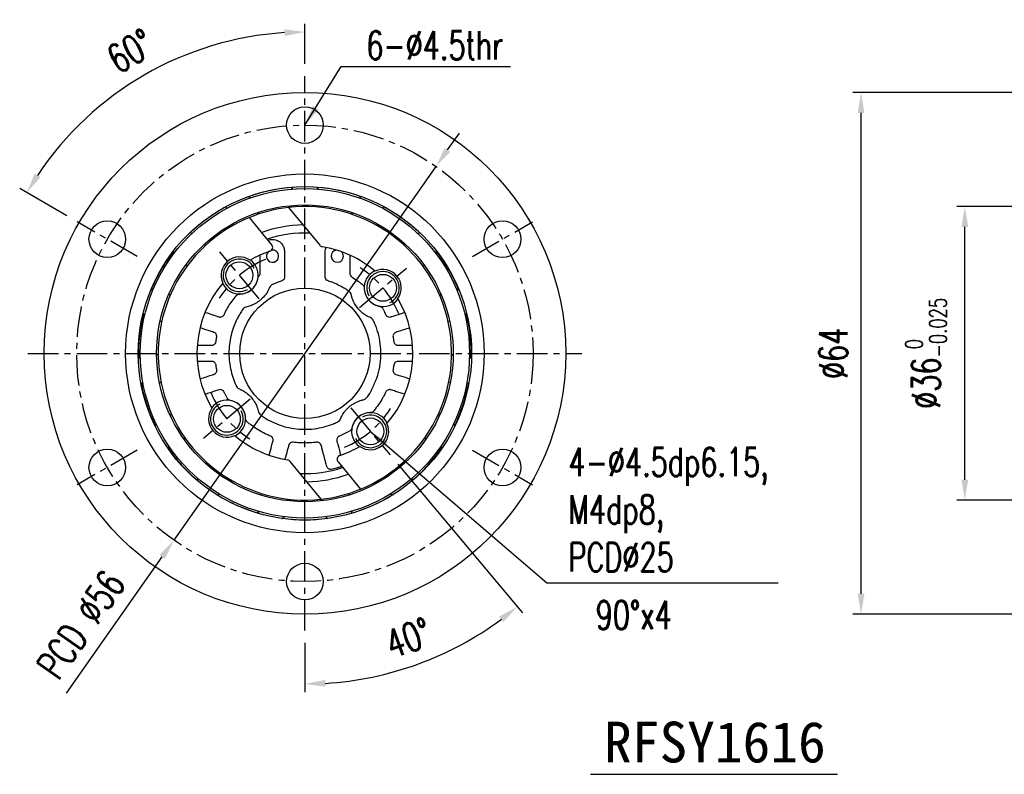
# Model space of a CAD drawing. Header units: millimetres. Extents: x -35 to 321, y -57 to 75.
# Tile 1 of 95: x -35 to 86, y -52 to 41. Entities that reach past the tile are written whole.
import ezdxf
from ezdxf.enums import TextEntityAlignment as Align

# ---------------------------------------------------------------- set-up
doc = ezdxf.new("R2010")
doc.units = ezdxf.units.MM
doc.linetypes.add('CENTER', pattern=[2, 1.25, -0.25, 0.25, -0.25])
for name, color, linetype in [('CHA', 7, 'Continuous'), ('CL', 1, 'CENTER'), ('DIM', 4, 'Continuous'), ('OUT', 3, 'Continuous')]:
    doc.layers.add(name, color=color, linetype=linetype)
doc.styles.add('DIM-7', font='SIMPLEX.shx', dxfattribs={"width": 0.7, "bigfont": 'chineset.shx'})
doc.styles.add('T', font='kaiu.ttf')
doc.dimstyles.new('CNS', dxfattribs={"dimtxt": 3.5, "dimasz": 2.5, "dimexe": 1, "dimexo": 1.5, "dimgap": 0.09, "dimtad": 0, "dimdsep": 46, "dimtxsty": 'DIM-7', "dimcen": 0.09, "dimclrd": 1, "dimclre": 1, "dimclrt": 4, "dimadec": 0, "dimazin": 0, "dimtfac": 1, "dimtix": 1, "dimtmove": 2, "dimatfit": 3, "dimfxl": 1, "dimtvp": 0.971429, "dimtolj": 1, "dimarcsym": 0})

# ---------------------------------------------------------------- blocks, each defined once
blk = doc.blocks.new('*D0')
at = {"layer": 'DEFPOINTS', "color": 0}
for p in [(-13.48, 37.04), (0, 34), (-27.93, 16.13), (-20.57, 11.88), (0, -34)]:
    blk.add_point(p, dxfattribs=at)
at = {"layer": 'DIM', "color": 0, "lineweight": -2}
for p, q in [((0, 35.5), (0, 40.42)), ((-29.23, 16.88), (-35, 20.21))]:
    blk.add_line(p, q, dxfattribs=at)
blk.add_arc((0, 0), 39.42, 93.6347, 146.3653, dxfattribs=at)
at = {"layer": 'DIM', "color": 0}
for points in [[(-2.51, 39.75), (-2.49, 38.92), (0, 39.42)], [(-32.46, 21.61), (-33.17, 22.05), (-34.13, 19.71)]]:
    blk.add_solid(points, dxfattribs=at)
at = {"layer": 'DIM', "color": 0, "insert": (-21.41, 37.08), "char_height": 3.5, "attachment_point": 5, "rotation": 30, "style": 'DIM-7'}
blk.add_mtext('\\A1;60°', dxfattribs=at)
blk = doc.blocks.new('*D1')
at = {"layer": 'DEFPOINTS', "color": 0}
for p in [(0, 34), (5.62, -6.7), (10.45, -12.45), (0, -34), (9.35, -39.47)]:
    blk.add_point(p, dxfattribs=at)
at = {"layer": 'DIM', "color": 0, "lineweight": -2}
for p, q in [((11.41, -13.6), (26.72, -31.84)), ((0, -35.5), (0, -41.56))]:
    blk.add_line(p, q, dxfattribs=at)
blk.add_arc((0, 0), 40.56, 273.5319, 306.4681, dxfattribs=at)
at = {"layer": 'DIM', "color": 0}
for points in [[(23.85, -32.29), (24.37, -32.95), (26.07, -31.07)], [(2.51, -40.9), (2.49, -40.07), (0, -40.56)]]:
    blk.add_solid(points, dxfattribs=at)
at = {"layer": 'DIM', "color": 0, "insert": (12.71, -34.92), "char_height": 3.5, "attachment_point": 5, "rotation": 20, "style": 'DIM-7'}
blk.add_mtext('\\A1;40°', dxfattribs=at)
blk = doc.blocks.new('*D2')
at = {"layer": 'DEFPOINTS', "color": 0}
for p in [(68.25, 32), (100, 32), (100, -32)]:
    blk.add_point(p, dxfattribs=at)
at = {"layer": 'DIM', "color": 0, "lineweight": -2}
for p, q in [((98.5, 32), (67.25, 32)), ((68.25, -29.5), (68.25, 29.5)), ((98.5, -32), (67.25, -32))]:
    blk.add_line(p, q, dxfattribs=at)
at = {"layer": 'DIM', "color": 0}
for points in [[(67.83, 29.5), (68.66, 29.5), (68.25, 32)], [(67.83, -29.5), (68.66, -29.5), (68.25, -32)]]:
    blk.add_solid(points, dxfattribs=at)
at = {"layer": 'DIM', "color": 0, "insert": (64.85, 0), "char_height": 3.5, "attachment_point": 5, "rotation": 90, "style": 'DIM-7'}
blk.add_mtext('\\A1;%%C64', dxfattribs=at)
blk = doc.blocks.new('*D3')
at = {"layer": 'DEFPOINTS', "color": 0}
for p in [(80.98, 18), (90, 18), (90, -18)]:
    blk.add_point(p, dxfattribs=at)
at = {"layer": 'DIM', "color": 0, "lineweight": -2}
for p, q in [((88.5, 18), (79.98, 18)), ((80.98, -15.5), (80.98, 15.5)), ((88.5, -18), (79.98, -18))]:
    blk.add_line(p, q, dxfattribs=at)
at = {"layer": 'DIM', "color": 0}
for points in [[(80.57, 15.5), (81.4, 15.5), (80.98, 18)], [(80.57, -15.5), (81.4, -15.5), (80.98, -18)]]:
    blk.add_solid(points, dxfattribs=at)
at = {"layer": 'DIM', "color": 0, "insert": (76.22, 0), "char_height": 3.5, "attachment_point": 5, "rotation": 90, "style": 'DIM-7'}
blk.add_mtext('\\A1;%%C36{\\H2.100000;\\S 0^ -0.025;}', dxfattribs=at)
blk = doc.blocks.new('*D10')
at = {"layer": 'DEFPOINTS', "color": 0}
for p in [(16.08, 22.93), (-16.08, -22.93)]:
    blk.add_point(p, dxfattribs=at)
at = {"layer": 'DIM', "color": 7, "lineweight": -2}
for p, q in [((17.51, 24.97), (18.95, 27.02)), ((16.08, 22.93), (-16.08, -22.93)), ((-29.24, -41.7), (-17.51, -24.97))]:
    blk.add_line(p, q, dxfattribs=at)
at = {"layer": 'DIM', "color": 7}
for points in [[(17.17, 25.21), (17.85, 24.73), (16.08, 22.93)], [(-17.85, -24.73), (-17.17, -25.21), (-16.08, -22.93)]]:
    blk.add_solid(points, dxfattribs=at)
at = {"layer": 'DIM', "color": 0, "insert": (-27.49, -33.28), "char_height": 3.5, "attachment_point": 5, "rotation": 54.9624, "style": 'DIM-7'}
blk.add_mtext('\\A1;PCD ∅56', dxfattribs=at)

msp = doc.modelspace()

# ---------------------------------------------------------------- linework, layer by layer
at = {"layer": 'CL', "color": 7, "ltscale": 3}
for p, q in [((0, -34), (0, 34)), ((-20.568, 11.875), (-27.929, 16.125)), ((20.568, 11.875), (27.929, 16.125)), ((-5.624, 6.703), (-10.445, 12.448)), ((6.703, 5.624), (12.448, 10.445)), ((-34, 0), (34, 0)), ((-6.703, -5.624), (-12.448, -10.445)), ((5.624, -6.703), (10.445, -12.448)), ((-20.568, -11.875), (-27.929, -16.125)), ((20.568, -11.875), (27.929, -16.125))]:
    msp.add_line(p, q, dxfattribs=at)
msp.add_circle((0, 0), 28, dxfattribs=at)
for start, end in [(112.8047, 147.1953), (22.8047, 57.1953), (202.8047, 237.1953), (292.8047, 327.1953)]:
    msp.add_arc((0, 0), 12.5, start, end, dxfattribs=at)
at = {"layer": 'DIM', "color": 7}
msp.add_line((35.026, -51.64), (65.35, -51.64), dxfattribs=at)
for centre, start, end in [((-8.035, 9.576), 25, 299.58857), ((9.576, 8.035), 295, 209.58857), ((-9.576, -8.035), 115, 29.58857), ((8.035, -9.576), 205, 119.58857)]:
    msp.add_arc(centre, 2, start, end, dxfattribs=at)
at = {"layer": 'OUT', "color": 7, "linetype": 'Continuous'}
for p, q in [((1.65, 20.154), (1.458, 20.398)), ((-5.798, 17.041), (-5.77, 17.255)), ((-1.997, 17.889), (1.815, 13.255)), ((-1.746, 18.109), (-1.634, 17.926)), ((-8.964, 15.835), (-8.784, 15.711)), ((-4.07, 13.326), (-6.813, 16.661)), ((14.183, 14.733), (13.875, 14.712)), ((-12.228, 13.209), (-12.291, 13.419)), ((14.415, 10.78), (14.626, 10.82)), ((17.553, 3.985), (17.766, 3.935)), ((20.407, -0.646), (20.417, 0)), ((18.201, -0.153), (17.998, -0.249)), ((17.657, -3.499), (17.834, -3.634)), ((16.557, -7.542), (16.341, -7.548)), ((-18.275, -8.64), (-18.394, -8.936)), ((-14.807, -10.562), (-14.707, -10.378)), ((16.62, -11.507), (16.936, -11.462)), ((1.997, -17.889), (-1.815, -13.255)), ((-11.858, -13.542), (-12.053, -13.622)), ((4.07, -13.326), (6.813, -16.661)), ((-9.231, -15.677), (-9.215, -15.463)), ((13.169, -15.645), (13.183, -15.413)), ((13.183, -15.413), (13.18, -15.31)), ((-5.325, -17.194), (-5.47, -17.346)), ((2.129, -17.874), (2.059, -18.071))]:
    msp.add_line(p, q, dxfattribs=at)
at = {"layer": 'OUT', "color": 7, "linetype": 'Continuous', "flags": 128}
for points in [[(-1.458, 20.398), (-1.56, 20.279), (-1.664, 20.133)], [(-6.686, 19.081), (-6.925, 19.21), (-6.964, 19.228)], [(6.964, 19.228), (6.757, 19.123), (6.689, 19.082)], [(-9.629, 18.041), (-9.653, 17.964), (-9.709, 17.716)], [(1.634, 17.926), (1.669, 17.979), (1.751, 18.118)], [(5.771, 17.25), (5.774, 17.216), (5.798, 17.041)], [(9.705, 17.742), (9.698, 17.78), (9.629, 18.041)], [(8.784, 15.711), (8.9, 15.788), (8.958, 15.831)], [(-13.863, 14.711), (-14.064, 14.73), (-14.183, 14.733)], [(12.287, 13.41), (12.254, 13.307), (12.228, 13.209)], [(-16.134, 12.565), (-16.134, 12.56), (-16.078, 12.243)], [(16.078, 12.246), (16.107, 12.373), (16.134, 12.565)], [(-14.634, 10.822), (-14.441, 10.784), (-14.415, 10.78)], [(-18.64, 7.802), (-18.769, 7.763), (-18.949, 7.69)], [(-16.543, 7.093), (-16.683, 7.257), (-16.69, 7.264)], [(16.679, 7.253), (16.56, 7.114), (16.543, 7.093)], [(18.949, 7.69), (18.944, 7.693), (18.659, 7.797)], [(-19.85, 4.916), (-19.679, 4.661), (-19.662, 4.639)], [(19.662, 4.639), (19.789, 4.814), (19.85, 4.916)], [(-17.772, 3.934), (-17.652, 3.959), (-17.553, 3.985)], [(-20.2, -0.452), (-20.247, -0.492), (-20.439, -0.682)], [(-17.998, -0.249), (-18.123, -0.186), (-18.195, -0.155)], [(20.439, -0.682), (20.384, -0.622), (20.215, -0.464)], [(-20.134, -3.582), (-19.94, -3.71), (-19.869, -3.749)], [(-17.825, -3.628), (-17.796, -3.608), (-17.657, -3.499)], [(19.857, -3.756), (20.099, -3.608), (20.134, -3.582)], [(-16.341, -7.548), (-16.405, -7.544), (-16.555, -7.542)], [(18.394, -8.936), (18.342, -8.788), (18.268, -8.626)], [(14.707, -10.378), (14.736, -10.435), (14.811, -10.569)], [(-16.936, -11.462), (-16.782, -11.49), (-16.604, -11.508)], [(12.065, -13.628), (12.023, -13.608), (11.858, -13.542)], [(-13.181, -15.334), (-13.174, -15.602), (-13.169, -15.645)], [(9.215, -15.463), (9.223, -15.602), (9.231, -15.674)], [(-10.81, -17.359), (-10.731, -17.342), (-10.488, -17.266)], [(-2.057, -18.077), (-2.119, -17.898), (-2.129, -17.874)], [(5.479, -17.358), (5.397, -17.266), (5.325, -17.194)], [(10.488, -17.266), (10.549, -17.289), (10.81, -17.359)], [(-5.804, -19.372), (-5.725, -19.545), (-5.667, -19.649)], [(-2.815, -20.255), (-2.81, -20.252), (-2.558, -20.039)], [(2.577, -20.057), (2.662, -20.135), (2.815, -20.255)], [(5.667, -19.649), (5.803, -19.373), (5.807, -19.363)]]:
    msp.add_lwpolyline(points, dxfattribs=at)
at = {"layer": 'OUT', "color": 7, "linetype": 'Continuous'}
for centre, radius in [((0, 0), 32), ((0, 28), 2.25), ((0, 0), 22), ((0, 0), 20.45), ((0, 0), 20.202), ((0, 0), 18.202), ((-24.249, 14), 2.25), ((24.249, 14), 2.25), ((-8.035, 9.576), 1.65), ((9.576, 8.035), 1.65), ((0, 0), 8), ((-9.576, -8.035), 1.65), ((8.035, -9.576), 1.65), ((-24.249, -14), 2.25), ((24.249, -14), 2.25), ((0, -28), 2.25)]:
    msp.add_circle(centre, radius, dxfattribs=at)
for centre, radius, start, end in [((0, 0), 20.417, 94.18585, 109.81415), ((0, 0), 20.417, 70.18585, 85.81415), ((0, 0), 20.417, 118.18585, 133.81415), ((0, 0), 18, 96.36957, 112.24229), ((0, 0), 18, 292.24229, 96.36957), ((0, 0), 20.417, 46.18585, 61.81415), ((0, 0), 18, 112.24229, 276.36957), ((0, 0), 15.75, 90.8589, 109.69053), ((0, 0), 14.75, 87.68853, 108.28964), ((-4.456, 13.008), 0.5, 288.91022, 39.4398), ((0, 0), 20.417, 142.18585, 157.81415), ((0, 0), 13.25, 108.91022, 120.54506), ((-3.972, 11.925), 0.75, 133.8294, 0), ((-3.972, 11.925), 0.75, 0, 99.2621), ((2.201, 13.573), 0.5, 219.4398, 260.78954), ((0, 0), 13.25, 49.45494, 80.78954), ((3.972, 11.925), 0.75, 96.98661, 0), ((3.972, 11.925), 0.75, 0, 46.1706), ((0, 0), 20.417, 22.18585, 37.81415), ((-8.035, 9.576), 2.25, 54.67485, 205.32515), ((-8.035, 9.576), 2.3, 205.88496, 54.11504), ((9.576, 8.035), 2.3, 115.88496, 324.11504), ((9.576, 8.035), 2.25, 324.67485, 115.32515), ((0, 0), 13.25, 139.45494, 210.54506), ((0, 0), 13.25, 319.45494, 30.54506), ((0, 0), 20.417, 166.18585, 181.81415), ((0, 0), 20.417, 0, 13.81415), ((0, 0), 20.417, 190.18585, 205.81415), ((0, 0), 20.417, 334.18585, 349.81415), ((-9.576, -8.035), 2.3, 295.88418, 144.11582), ((-9.576, -8.035), 2.25, 144.67485, 295.32515), ((8.035, -9.576), 2.3, 25.88496, 234.11504), ((8.035, -9.576), 2.25, 234.67485, 25.32515), ((0, 0), 13.25, 229.45494, 260.78954), ((0, 0), 20.417, 214.18585, 229.81415), ((0, 0), 13.25, 288.91022, 300.54506), ((0, 0), 20.417, 310.18585, 325.81415), ((-2.201, -13.573), 0.5, 39.4398, 80.78954), ((4.456, -13.008), 0.5, 108.91022, 219.4398), ((0, 0), 14.75, 267.68853, 288.28964), ((0, 0), 15.75, 270.8589, 289.69053), ((0, 0), 18, 276.36957, 292.24229), ((0, 0), 20.417, 238.18585, 253.81415), ((0, 0), 20.417, 286.18585, 301.81415), ((0, 0), 20.417, 262.18585, 277.81415)]:
    msp.add_arc(centre, radius, start, end, dxfattribs=at)
for points, knots in [([(-4.521, 13.873), (-4.43, 13.904), (-4.184, 13.989), (-3.735, 13.979), (-3.233, 13.802), (-2.819, 13.449), (-2.561, 12.994), (-2.486, 12.518), (-2.504, 12.071), (-2.499, 11.634), (-2.501, 11.198), (-2.498, 10.541), (-2.511, 9.932), (-2.491, 9.384), (-2.533, 9.103), (-2.751, 8.888), (-3.052, 8.818), (-3.349, 8.701), (-3.626, 8.593), (-3.874, 8.478), (-4.104, 8.386), (-4.321, 8.203), (-4.407, 7.91), (-4.562, 7.627), (-4.808, 7.221), (-5.195, 6.755), (-5.754, 6.288), (-6.342, 5.956), (-6.921, 5.735), (-7.527, 5.624), (-7.786, 5.106), (-8.075, 4.678), (-8.323, 4.209), (-8.629, 3.563), (-8.942, 2.712), (-9.198, 1.647), (-9.328, 0.554), (-9.329, -0.546), (-9.201, -1.628), (-8.957, -2.653), (-8.699, -3.382), (-8.495, -3.839), (-8.398, -4.068), (-8.256, -4.28), (-8.029, -4.364), (-7.823, -4.459), (-7.529, -4.614), (-7.115, -4.886), (-6.624, -5.33), (-6.198, -5.902), (-5.845, -6.52), (-5.755, -7.201), (-5.322, -7.696), (-4.626, -8.094), (-3.737, -8.577), (-2.574, -8.988), (-1.355, -9.253), (-0.106, -9.35), (1.138, -9.281), (2.323, -9.055), (3.164, -8.779), (3.694, -8.563), (3.952, -8.442), (4.222, -8.328), (4.352, -8.077), (4.449, -7.837), (4.628, -7.504), (4.867, -7.148), (5.183, -6.789), (5.482, -6.513), (5.809, -6.268), (6.155, -6.058), (6.52, -5.892), (6.886, -5.745), (7.277, -5.707), (7.832, -5.241), (8.277, -4.289), (8.861, -3.038), (9.208, -1.662), (9.357, -0.247), (9.285, 1.17), (9.054, 2.306), (8.777, 3.169), (8.54, 3.751), (8.266, 4.354), (7.654, 4.506), (7.182, 4.846), (6.732, 5.227), (6.257, 5.787), (5.941, 6.378), (5.734, 6.935), (5.696, 7.276), (5.53, 7.525), (5.322, 7.652), (5.038, 7.851), (4.571, 8.135), (3.912, 8.474), (3.315, 8.728), (2.884, 8.859), (2.638, 8.971), (2.498, 9.204), (2.501, 9.456), (2.5, 9.696), (2.5, 10.097), (2.501, 10.656), (2.496, 11.378), (2.513, 12.065), (2.469, 12.611), (2.568, 12.889), (2.596, 12.966)], [0, 0, 0, 0, 0.0044554, 0.0121352, 0.0204529, 0.0289312, 0.0370371, 0.0443626, 0.0511684, 0.0579715, 0.0647746, 0.0715776, 0.0887213, 0.0932114, 0.0973384, 0.101568, 0.1065896, 0.1115686, 0.1165488, 0.1204609, 0.1243599, 0.1281558, 0.133224, 0.1382196, 0.1432897, 0.1554282, 0.1663616, 0.1772074, 0.1867409, 0.195799, 0.2039562, 0.2120943, 0.2203349, 0.2286666, 0.2455458, 0.2626313, 0.2798077, 0.2969557, 0.3139574, 0.3307006, 0.3461261, 0.3501056, 0.3540567, 0.3578772, 0.3615406, 0.3650367, 0.3685749, 0.3770465, 0.3881631, 0.3993236, 0.4103497, 0.4210758, 0.4305612, 0.4397739, 0.4585829, 0.4777979, 0.4972604, 0.516799, 0.5362383, 0.5554082, 0.5730588, 0.5776072, 0.58212, 0.5865223, 0.5907782, 0.5947476, 0.5987719, 0.6084235, 0.6147478, 0.6211041, 0.6274593, 0.6337803, 0.640035, 0.6461933, 0.6522081, 0.6578659, 0.6789066, 0.7005692, 0.722633, 0.7448511, 0.7669662, 0.7887278, 0.798987, 0.8090893, 0.818782, 0.8277199, 0.8367639, 0.845962, 0.8552157, 0.8709823, 0.8770436, 0.8829432, 0.8867704, 0.8905075, 0.89424, 0.9030563, 0.9160118, 0.9289459, 0.933245, 0.9371987, 0.9412618, 0.9450734, 0.948817, 0.9525605, 0.9637913, 0.9750221, 0.9862529, 0.9961681, 1, 1, 1, 1]), ([(-12.229, 5.025), (-11.917, 4.924), (-11.45, 4.772), (-10.905, 4.595), (-10.652, 4.512), (-10.554, 4.481), (-10.525, 4.471), (-10.518, 4.469), (-10.502, 4.465), (-10.493, 4.463), (-10.45, 4.454), (-10.413, 4.45), (-10.301, 4.451), (-10.222, 4.469), (-10.083, 4.54), (-10.024, 4.592), (-9.936, 4.709), (-9.911, 4.772), (-9.852, 4.894), (-9.699, 5.198), (-9.533, 5.496), (-9.106, 6.195), (-8.786, 6.64), (-8.416, 7.084), (-8.395, 7.109), (-8.349, 7.155), (-8.323, 7.176), (-8.239, 7.23), (-8.175, 7.256), (-8.094, 7.27), (-8.078, 7.273), (-8.046, 7.275), (-8.029, 7.276), (-7.989, 7.276), (-7.907, 7.278), (-7.825, 7.284), (-7.548, 7.317), (-7.32, 7.377), (-6.883, 7.57), (-6.676, 7.704), (-6.313, 8.031), (-6.16, 8.223), (-5.923, 8.633), (-5.841, 8.851), (-5.78, 9.119), (-5.772, 9.173), (-5.751, 9.276), (-5.732, 9.327), (-5.693, 9.396), (-5.678, 9.418), (-5.645, 9.46), (-5.626, 9.477), (-5.579, 9.536), (-5.553, 9.581), (-5.515, 9.677), (-5.504, 9.728), (-5.498, 9.829), (-5.5, 9.878), (-5.5, 10.027), (-5.5, 10.326), (-5.5, 11.022), (-5.5, 11.619), (-5.5, 12.017)], [0, 0, 0, 0, 0.0625, 0.09375, 0.109375, 0.1132812, 0.1132812, 0.1152344, 0.1152344, 0.1171875, 0.1171875, 0.125, 0.125, 0.140625, 0.140625, 0.15625, 0.15625, 0.171875, 0.171875, 0.1875, 0.25, 0.25, 0.375, 0.375, 0.3828125, 0.3828125, 0.390625, 0.390625, 0.40625, 0.40625, 0.4101562, 0.4101562, 0.4140625, 0.4140625, 0.421875, 0.4375, 0.4375, 0.5, 0.5, 0.5625, 0.5625, 0.625, 0.625, 0.6875, 0.6875, 0.703125, 0.703125, 0.71875, 0.71875, 0.7265625, 0.7265625, 0.734375, 0.734375, 0.75, 0.75, 0.765625, 0.765625, 0.78125, 0.78125, 0.8125, 0.875, 1, 1, 1, 1]), ([(5.5, 12.022), (5.5, 11.381), (5.5, 10.659), (5.5, 9.938), (5.5, 9.817), (5.5, 9.78), (5.51, 9.705), (5.519, 9.668), (5.561, 9.558), (5.608, 9.492), (5.721, 9.389), (5.786, 9.356), (6.096, 9.161), (6.338, 8.995), (6.691, 8.732), (6.864, 8.598), (7.034, 8.458), (7.118, 8.387), (7.142, 8.364), (7.186, 8.309), (7.206, 8.278), (7.255, 8.182), (7.272, 8.11), (7.277, 8.006), (7.276, 7.98), (7.278, 7.921), (7.28, 7.892), (7.291, 7.743), (7.309, 7.622), (7.396, 7.259), (7.497, 7.017), (7.779, 6.576), (7.96, 6.378), (8.37, 6.059), (8.599, 5.938), (8.887, 5.839), (8.945, 5.822), (9.032, 5.8), (9.061, 5.793), (9.118, 5.781), (9.148, 5.775), (9.282, 5.748), (9.389, 5.686), (9.497, 5.556), (9.522, 5.508), (9.576, 5.413), (9.656, 5.27), (9.785, 5.03), (9.882, 4.834), (9.934, 4.723), (9.939, 4.715), (9.95, 4.695), (9.956, 4.684), (9.976, 4.655), (9.991, 4.635), (10.04, 4.58), (10.08, 4.547), (10.213, 4.467), (10.321, 4.444), (10.468, 4.455), (10.513, 4.467), (10.599, 4.495), (10.816, 4.566), (11.379, 4.749), (11.898, 4.917), (12.244, 5.03)], [0, 0, 0, 0, 0.125, 0.140625, 0.140625, 0.1484375, 0.1484375, 0.15625, 0.15625, 0.171875, 0.171875, 0.1875, 0.1875, 0.25, 0.25, 0.28125, 0.296875, 0.296875, 0.3046875, 0.3046875, 0.3125, 0.3125, 0.328125, 0.328125, 0.3359375, 0.3359375, 0.34375, 0.34375, 0.375, 0.375, 0.4375, 0.4375, 0.5, 0.5, 0.5625, 0.5625, 0.578125, 0.578125, 0.5859375, 0.5859375, 0.59375, 0.59375, 0.625, 0.625, 0.640625, 0.640625, 0.65625, 0.6875, 0.71875, 0.71875, 0.7226562, 0.7226562, 0.7265625, 0.7265625, 0.734375, 0.734375, 0.75, 0.75, 0.78125, 0.78125, 0.796875, 0.796875, 0.8125, 0.875, 1, 1, 1, 1]), ([(-13.198, 1), (-12.632, 1), (-12.048, 1), (-11.465, 1), (-11.43, 1), (-11.41, 1), (-11.366, 1), (-11.335, 1.003), (-11.243, 1.022), (-11.18, 1.047), (-11.069, 1.121), (-11.02, 1.17), (-10.947, 1.281), (-10.924, 1.342), (-10.906, 1.431), (-10.903, 1.46), (-10.895, 1.518), (-10.882, 1.606), (-10.86, 1.752), (-10.838, 1.883), (-10.825, 1.955), (-10.82, 1.984), (-10.817, 2), (-10.81, 2.037), (-10.808, 2.062), (-10.805, 2.192), (-10.84, 2.306), (-10.94, 2.441), (-10.981, 2.48), (-11.07, 2.54), (-11.117, 2.561), (-11.352, 2.637), (-11.913, 2.819), (-12.475, 3.002), (-12.85, 3.124)], [0, 0, 0, 0, 0.25, 0.2578125, 0.2578125, 0.265625, 0.265625, 0.28125, 0.28125, 0.3125, 0.3125, 0.34375, 0.34375, 0.375, 0.375, 0.390625, 0.390625, 0.40625, 0.4375, 0.46875, 0.4765625, 0.4765625, 0.484375, 0.484375, 0.5, 0.5, 0.5625, 0.5625, 0.59375, 0.59375, 0.625, 0.625, 0.75, 1, 1, 1, 1]), ([(12.867, 3.129), (12.327, 2.954), (11.77, 2.773), (11.212, 2.592), (11.178, 2.581), (11.16, 2.575), (11.118, 2.56), (11.09, 2.548), (11.007, 2.501), (10.955, 2.458), (10.872, 2.352), (10.841, 2.289), (10.807, 2.161), (10.804, 2.096), (10.815, 2.005), (10.821, 1.977), (10.831, 1.918), (10.847, 1.831), (10.871, 1.684), (10.888, 1.567), (10.9, 1.479), (10.904, 1.447), (10.912, 1.398), (10.917, 1.373), (10.957, 1.248), (11.027, 1.15), (11.167, 1.055), (11.218, 1.032), (11.322, 1.004), (11.373, 1), (11.62, 1), (12.214, 1), (12.807, 1), (13.203, 1)], [0, 0, 0, 0, 0.25, 0.2578125, 0.2578125, 0.265625, 0.265625, 0.28125, 0.28125, 0.3125, 0.3125, 0.34375, 0.34375, 0.375, 0.375, 0.390625, 0.390625, 0.40625, 0.4375, 0.46875, 0.46875, 0.484375, 0.484375, 0.5, 0.5, 0.5625, 0.5625, 0.59375, 0.59375, 0.625, 0.625, 0.75, 1, 1, 1, 1]), ([(-12.867, -3.129), (-12.327, -2.954), (-11.77, -2.773), (-11.212, -2.592), (-11.178, -2.581), (-11.16, -2.575), (-11.118, -2.56), (-11.09, -2.548), (-11.007, -2.501), (-10.955, -2.458), (-10.872, -2.352), (-10.841, -2.289), (-10.807, -2.161), (-10.804, -2.096), (-10.815, -2.005), (-10.821, -1.977), (-10.831, -1.918), (-10.847, -1.831), (-10.871, -1.684), (-10.888, -1.567), (-10.9, -1.479), (-10.904, -1.447), (-10.912, -1.398), (-10.917, -1.373), (-10.957, -1.248), (-11.027, -1.15), (-11.167, -1.055), (-11.218, -1.032), (-11.322, -1.004), (-11.373, -1), (-11.62, -1), (-12.214, -1), (-12.807, -1), (-13.203, -1)], [0, 0, 0, 0, 0.25, 0.2578125, 0.2578125, 0.265625, 0.265625, 0.28125, 0.28125, 0.3125, 0.3125, 0.34375, 0.34375, 0.375, 0.375, 0.390625, 0.390625, 0.40625, 0.4375, 0.46875, 0.46875, 0.484375, 0.484375, 0.5, 0.5, 0.5625, 0.5625, 0.59375, 0.59375, 0.625, 0.625, 0.75, 1, 1, 1, 1]), ([(13.198, -1), (12.632, -1), (12.048, -1), (11.465, -1), (11.43, -1), (11.41, -1), (11.366, -1), (11.335, -1.003), (11.243, -1.022), (11.18, -1.047), (11.069, -1.121), (11.02, -1.17), (10.947, -1.281), (10.924, -1.342), (10.906, -1.431), (10.903, -1.46), (10.895, -1.518), (10.882, -1.606), (10.86, -1.752), (10.838, -1.883), (10.825, -1.955), (10.82, -1.984), (10.817, -2), (10.81, -2.037), (10.808, -2.062), (10.805, -2.192), (10.84, -2.306), (10.94, -2.441), (10.981, -2.48), (11.07, -2.54), (11.117, -2.561), (11.352, -2.637), (11.913, -2.819), (12.475, -3.002), (12.85, -3.124)], [0, 0, 0, 0, 0.25, 0.2578125, 0.2578125, 0.265625, 0.265625, 0.28125, 0.28125, 0.3125, 0.3125, 0.34375, 0.34375, 0.375, 0.375, 0.390625, 0.390625, 0.40625, 0.4375, 0.46875, 0.4765625, 0.4765625, 0.484375, 0.484375, 0.5, 0.5, 0.5625, 0.5625, 0.59375, 0.59375, 0.625, 0.625, 0.75, 1, 1, 1, 1]), ([(-4.384, -12.497), (-4.283, -12.122), (-4.133, -11.561), (-3.983, -10.999), (-3.926, -10.789), (-3.919, -10.764), (-3.909, -10.724), (-3.906, -10.704), (-3.898, -10.64), (-3.899, -10.596), (-3.919, -10.462), (-3.958, -10.373), (-4.046, -10.269), (-4.08, -10.239), (-4.151, -10.189), (-4.188, -10.171), (-4.299, -10.125), (-4.521, -10.03), (-4.739, -9.928), (-5.172, -9.713), (-5.455, -9.557), (-6.006, -9.221), (-6.274, -9.041), (-6.663, -8.754), (-6.791, -8.655), (-6.947, -8.529), (-6.978, -8.504), (-7.04, -8.452), (-7.072, -8.426), (-7.158, -8.352), (-7.207, -8.287), (-7.252, -8.177), (-7.263, -8.139), (-7.272, -8.082), (-7.274, -8.063), (-7.276, -8.025), (-7.276, -8.009), (-7.277, -7.929), (-7.281, -7.864), (-7.301, -7.668), (-7.326, -7.534), (-7.44, -7.137), (-7.568, -6.875), (-7.916, -6.416), (-8.135, -6.22), (-8.614, -5.927), (-8.872, -5.83), (-9.155, -5.773), (-9.185, -5.769), (-9.244, -5.752), (-9.273, -5.741), (-9.356, -5.699), (-9.407, -5.659), (-9.49, -5.567), (-9.518, -5.514), (-9.578, -5.41), (-9.665, -5.254), (-9.777, -5.043), (-9.871, -4.855), (-9.91, -4.775), (-9.936, -4.721), (-9.946, -4.701), (-10.017, -4.591), (-10.11, -4.514), (-10.325, -4.44), (-10.442, -4.444), (-10.726, -4.537), (-11.296, -4.722), (-11.865, -4.907), (-12.244, -5.03)], [0, 0, 0, 0, 0.0625, 0.09375, 0.09375, 0.0976563, 0.0976563, 0.1015625, 0.1015625, 0.109375, 0.109375, 0.125, 0.125, 0.1328125, 0.1328125, 0.140625, 0.140625, 0.15625, 0.1875, 0.1875, 0.25, 0.25, 0.3125, 0.3125, 0.34375, 0.34375, 0.3515625, 0.3515625, 0.359375, 0.359375, 0.375, 0.375, 0.3828125, 0.3828125, 0.3867187, 0.3867187, 0.390625, 0.390625, 0.40625, 0.40625, 0.4375, 0.4375, 0.5, 0.5, 0.5625, 0.5625, 0.625, 0.625, 0.6328125, 0.6328125, 0.640625, 0.640625, 0.65625, 0.65625, 0.671875, 0.671875, 0.6875, 0.71875, 0.734375, 0.7421875, 0.7421875, 0.75, 0.75, 0.78125, 0.78125, 0.8125, 0.8125, 0.875, 1, 1, 1, 1]), ([(12.229, -5.025), (11.857, -4.904), (11.299, -4.723), (10.74, -4.541), (10.531, -4.473), (10.512, -4.467), (10.471, -4.458), (10.45, -4.454), (10.385, -4.448), (10.339, -4.45), (10.203, -4.473), (10.115, -4.517), (10.013, -4.607), (9.984, -4.641), (9.938, -4.713), (9.922, -4.75), (9.869, -4.86), (9.76, -5.078), (9.644, -5.293), (9.403, -5.718), (9.229, -5.995), (8.858, -6.531), (8.66, -6.79), (8.426, -7.071), (8.401, -7.103), (8.346, -7.157), (8.315, -7.182), (8.213, -7.244), (8.134, -7.269), (8.038, -7.276), (8.019, -7.276), (7.987, -7.276), (7.938, -7.277), (7.889, -7.28), (7.79, -7.288), (7.724, -7.296), (7.389, -7.351), (7.116, -7.447), (6.617, -7.741), (6.393, -7.94), (6.04, -8.395), (5.912, -8.652), (5.814, -8.972), (5.798, -9.036), (5.778, -9.132), (5.773, -9.164), (5.759, -9.223), (5.748, -9.253), (5.71, -9.339), (5.672, -9.392), (5.582, -9.48), (5.528, -9.51), (5.266, -9.66), (5.052, -9.774), (4.726, -9.934), (4.562, -10.011), (4.396, -10.084), (4.285, -10.131), (4.225, -10.154), (4.086, -10.222), (3.999, -10.305), (3.899, -10.513), (3.89, -10.633), (3.923, -10.783), (3.937, -10.831), (3.963, -10.928), (4.003, -11.074), (4.146, -11.61), (4.277, -12.097), (4.381, -12.487)], [0, 0, 0, 0, 0.0625, 0.09375, 0.09375, 0.0976563, 0.0976563, 0.1015625, 0.1015625, 0.109375, 0.109375, 0.125, 0.125, 0.1328125, 0.1328125, 0.140625, 0.140625, 0.15625, 0.1875, 0.1875, 0.25, 0.25, 0.3125, 0.3125, 0.3203125, 0.3203125, 0.328125, 0.328125, 0.34375, 0.34375, 0.3476563, 0.3476563, 0.3515625, 0.359375, 0.359375, 0.375, 0.375, 0.4375, 0.4375, 0.5, 0.5, 0.5625, 0.5625, 0.578125, 0.578125, 0.5859375, 0.5859375, 0.59375, 0.59375, 0.609375, 0.609375, 0.625, 0.625, 0.6875, 0.6875, 0.71875, 0.734375, 0.734375, 0.75, 0.75, 0.78125, 0.78125, 0.8125, 0.8125, 0.828125, 0.828125, 0.84375, 0.875, 1, 1, 1, 1]), ([(4.475, -13.818), (4.439, -13.858), (4.346, -13.959), (4.125, -13.999), (3.859, -14.086), (3.55, -14.155), (3.27, -14.249), (3.035, -14.235), (2.874, -14.16), (2.713, -14.004), (2.649, -13.746), (2.557, -13.409), (2.42, -12.899), (2.274, -12.324), (2.096, -11.74), (2.034, -11.266), (1.706, -10.855), (1.244, -10.936), (0.835, -10.97), (0.416, -10.995), (0, -11.003), (-0.552, -10.989), (-1.065, -10.97), (-1.536, -10.874), (-1.824, -10.981), (-1.983, -11.21), (-2.03, -11.454), (-2.097, -11.685), (-2.233, -12.201), (-2.351, -12.64), (-2.448, -13.001)], [0, 0, 0, 0, 0.0147421, 0.0372341, 0.0594987, 0.092897, 0.1249979, 0.1405592, 0.1569148, 0.1730875, 0.2009724, 0.2281187, 0.2707771, 0.3469528, 0.3932248, 0.4392143, 0.4804287, 0.51996, 0.5584306, 0.5969564, 0.6355099, 0.6740635, 0.7499399, 0.7781422, 0.8055137, 0.8296021, 0.8518408, 0.8739958, 0.8961509, 1, 1, 1, 1])]:
    msp.add_open_spline(points, degree=3, knots=knots, dxfattribs=at)

# ---------------------------------------------------------------- texts
at = {"layer": 'CHA', "style": 'T'}
msp.add_text('RFSY1616', height=5, dxfattribs=at).set_placement((50.309, -47.687), align=Align.MIDDLE)
at = {"layer": 'DIM', "color": 7, "char_height": 3.5, "attachment_point": 7, "style": 'DIM-7'}
for s, insert in [('6-%%C4.5thr', (7.54, 36.033)), ('4-%%C4.5dp6.15,\\PM4dp8,\\PPCD%%C25', (32.347, -26.747))]:
    msp.add_mtext(s, dxfattribs=dict(at, insert=insert))
at = {"layer": 'DIM', "color": 7, "insert": (35.68, -33.856), "char_height": 3.5, "attachment_point": 7, "style": 'DIM-7'}
msp.add_mtext_dynamic_manual_height_columns('90%%Dx4', width=13.02908, gutter_width=12.5, heights=[0], dxfattribs=at)

# ---------------------------------------------------------------- dimensions: what is measured, and where the dimension line sits
at = {"layer": 'DIM', "color": 7}
for base, line2, picture, middle in [((-13.481, 37.038), ((-20.568, 11.875), (-27.929, 16.125)), '*D0', (-21.408, 37.079)), ((9.354, -39.469), ((5.624, -6.703), (10.445, -12.448)), '*D1', (12.71, -34.921))]:
    dim = msp.add_angular_dim_2l(base=base, line1=((0, -34), (0, 34)), line2=line2, dimstyle='CNS', override={"dimclrd": 0, "dimclre": 0, "dimclrt": 0}, dxfattribs=at)
    dim.commit()
    dim.dimension.update_dxf_attribs({"geometry": picture, "text_midpoint": middle})
for base, p1, p2, override, picture, middle in [((68.245, 32), (100, -32), (100, 32), {"dimclrd": 0, "dimclre": 0, "dimclrt": 0}, '*D2', (64.845, 0)), ((80.983, 18), (90, -18), (90, 18), {"dimclrd": 0, "dimclre": 0, "dimclrt": 0, "dimtol": 1, "dimtm": 0.025, "dimtfac": 0.6, "dimtdec": 3, "dimtmove": 0}, '*D3', (76.223, 0))]:
    dim = msp.add_linear_dim(base=base, p1=p1, p2=p2, angle=90, text='%%C<>', dimstyle='CNS', override=override, dxfattribs=at)
    dim.commit()
    dim.dimension.update_dxf_attribs({"geometry": picture, "text_midpoint": middle})
dim = msp.add_diameter_dim_2p(p1=(16.075, 22.926), p2=(-16.075, -22.926), text='PCD <>', dimstyle='CNS', override={"dimclrd": 7, "dimclre": 0, "dimclrt": 0, "dimtmove": 0}, dxfattribs=at)
dim.commit()
dim.dimension.update_dxf_attribs({"geometry": '*D10', "text_midpoint": (-24.703, -35.23), "dimtype": 163})

# ---------------------------------------------------------------- leaders
at = {"layer": 'DIM', "color": 7, "annotation_type": 0, "has_hookline": 1, "hookline_direction": 0}
for points, text_width in [([(0, 28), (4.458, 35.179), (6.958, 35.179)], 18.2), ([(8.035, -9.576), (29.707, -28.173), (32.207, -28.173)], 25.783)]:
    msp.add_leader(points, dimstyle='CNS', override={"dimgap": 0.09, "dimtad": 1, "dimclrd": 0, "dimclre": 4}, dxfattribs=dict(at, text_width=text_width))

doc.saveas('drawing.dxf')
